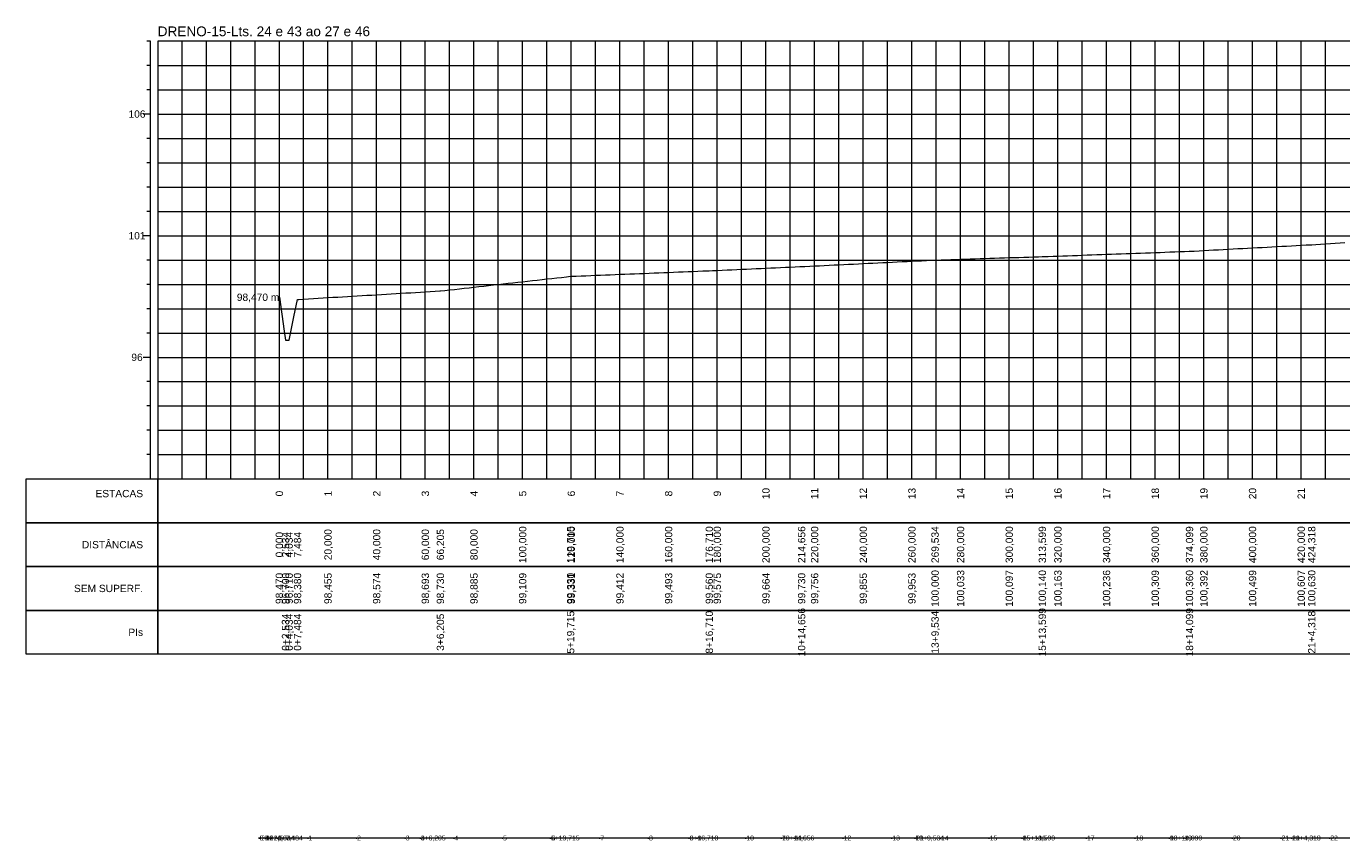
# Model space of a CAD drawing. Header units: inches. Extents: x 4635 to 6809, y 9995 to 10334.
# Tile 1 of 4: x 4635 to 5175, y 9998 to 10334. Entities that reach past the tile are written whole.
import ezdxf
from ezdxf.enums import TextEntityAlignment as Align

# ---------------------------------------------------------------- set-up
doc = ezdxf.new("R2010")
doc.units = ezdxf.units.IN
doc.header["$MEASUREMENT"] = 0
doc.header["$PDMODE"] = 34
doc.header["$PDSIZE"] = 0.2
doc.layers.get('0').update_dxf_attribs({"lineweight": 0})
doc.styles.add('$PF_GREIDE', font='arial.ttf')
doc.styles.add('$VIAS_TEXTOS_PERFIL0', font='arial.ttf')
doc.styles.get("Standard").update_dxf_attribs({"font": 'arial.ttf'})

# ---------------------------------------------------------------- blocks, each defined once
blk = doc.blocks.new('$VIAS_PERFLONG_PERFIL1')
at = {"color": 30}
for p, q in [((-3, 180), (-4.5, 180)), ((10, 0), (10, 180)), ((20, 0), (20, 180)), ((30, 0), (30, 180)), ((40, 0), (40, 180)), ((60, 0), (60, 180)), ((70, 0), (70, 180)), ((80, 0), (80, 180)), ((90, 0), (90, 180)), ((110, 0), (110, 180)), ((120, 0), (120, 180)), ((130, 0), (130, 180)), ((140, 0), (140, 180)), ((160, 0), (160, 180)), ((170, 0), (170, 180)), ((180, 0), (180, 180)), ((190, 0), (190, 180)), ((210, 0), (210, 180)), ((220, 0), (220, 180)), ((230, 0), (230, 180)), ((240, 0), (240, 180)), ((260, 0), (260, 180)), ((270, 0), (270, 180)), ((280, 0), (280, 180)), ((290, 0), (290, 180)), ((310, 0), (310, 180)), ((320, 0), (320, 180)), ((330, 0), (330, 180)), ((340, 0), (340, 180)), ((360, 0), (360, 180)), ((370, 0), (370, 180)), ((380, 0), (380, 180)), ((390, 0), (390, 180)), ((410, 0), (410, 180)), ((420, 0), (420, 180)), ((430, 0), (430, 180)), ((440, 0), (440, 180)), ((460, 0), (460, 180)), ((470, 0), (470, 180)), ((480, 0), (480, 180)), ((-3, 170), (-4.5, 170)), ((0, 170), (2120, 170)), ((-3, 160), (-4.5, 160)), ((0, 160), (2120, 160)), ((-3, 140), (-4.5, 140)), ((0, 140), (2120, 140)), ((-3, 130), (-4.5, 130)), ((0, 130), (2120, 130)), ((-3, 120), (-4.5, 120)), ((0, 120), (2120, 120)), ((-3, 110), (-4.5, 110)), ((0, 110), (2120, 110)), ((-3, 90), (-4.5, 90)), ((0, 90), (2120, 90)), ((-3, 80), (-4.5, 80)), ((0, 80), (2120, 80)), ((-3, 70), (-4.5, 70)), ((0, 70), (2120, 70)), ((-3, 60), (-4.5, 60)), ((0, 60), (2120, 60)), ((-3, 40), (-4.5, 40)), ((0, 40), (2120, 40)), ((-3, 30), (-4.5, 30)), ((0, 30), (2120, 30)), ((-3, 20), (-4.5, 20)), ((0, 20), (2120, 20)), ((-3, 10), (-4.5, 10)), ((0, 10), (2120, 10))]:
    blk.add_line(p, q, dxfattribs=at)
at = {"color": 36}
for p, q in [((-3, 0), (-3, 180)), ((50, 0), (50, 180)), ((100, 0), (100, 180)), ((150, 0), (150, 180)), ((200, 0), (200, 180)), ((250, 0), (250, 180)), ((300, 0), (300, 180)), ((350, 0), (350, 180)), ((400, 0), (400, 180)), ((450, 0), (450, 180)), ((-3, 150), (-6, 150)), ((0, 150), (2120, 150)), ((-3, 100), (-6, 100)), ((0, 100), (2120, 100)), ((-3, 50), (-6, 50)), ((0, 50), (2120, 50))]:
    blk.add_line(p, q, dxfattribs=at)
at = {"color": 36, "linetype": 'Continuous'}
for points in [[(0, 0), (2120, 0), (2120, 180), (0, 180)], [(-54, 0), (0, 0), (0, -18), (-54, -18)], [(0, 0), (2120, 0), (2120, -18), (0, -18)], [(-54, -18), (0, -18), (0, -36), (-54, -36)], [(0, -18), (2120, -18), (2120, -36), (0, -36)], [(-54, -36), (0, -36), (0, -54), (-54, -54)], [(0, -36), (2120, -36), (2120, -54), (0, -54)], [(-54, -54), (0, -54), (0, -72), (-54, -72)], [(0, -54), (2120, -54), (2120, -72), (0, -72)]]:
    blk.add_lwpolyline(points, close=True, dxfattribs=at)
at = {"color": 5, "linetype": 'Continuous'}
blk.add_lwpolyline([(50, 74.7), (52, 60.73), (52.53, 57), (54, 57.1), (54.03, 57.1), (56, 66.62), (57.48, 73.8), (58, 73.83), (60, 73.95), (62, 74.07), (64, 74.19), (66, 74.31), (68, 74.43), (70, 74.55), (72, 74.67), (74, 74.78), (76, 74.9), (78, 75.02), (80, 75.14), (82, 75.26), (84, 75.38), (86, 75.5), (88, 75.62), (90, 75.74), (92, 75.86), (94, 75.98), (96, 76.1), (98, 76.21), (100, 76.33), (102, 76.45), (104, 76.57), (106, 76.69), (108, 76.81), (110, 76.93), (112, 77.05), (114, 77.17), (116, 77.29), (116.2, 77.3), (118, 77.5), (120, 77.73), (122, 77.95), (124, 78.17), (126, 78.4), (128, 78.62), (130, 78.85), (132, 79.07), (134, 79.3), (136, 79.52), (138, 79.74), (140, 79.97), (142, 80.19), (144, 80.42), (146, 80.64), (148, 80.87), (150, 81.09), (152, 81.31), (154, 81.54), (156, 81.76), (158, 81.99), (160, 82.21), (162, 82.43), (164, 82.66), (166, 82.88), (168, 83.11), (169.71, 83.3), (170, 83.31), (172, 83.39), (174, 83.47), (176, 83.55), (178, 83.63), (180, 83.72), (182, 83.8), (184, 83.88), (186, 83.96), (188, 84.04), (190, 84.12), (192, 84.2), (194, 84.28), (196, 84.36), (198, 84.44), (200, 84.52), (202, 84.6), (204, 84.68), (206, 84.76), (208, 84.84), (210, 84.93), (212, 85.01), (214, 85.09), (216, 85.17), (218, 85.25), (220, 85.33), (222, 85.41), (224, 85.49), (226, 85.57), (226.71, 85.6), (228, 85.66), (230, 85.75), (232, 85.84), (234, 85.93), (236, 86.02), (238, 86.11), (240, 86.2), (242, 86.28), (244, 86.37), (246, 86.46), (248, 86.55), (250, 86.64), (252, 86.73), (254, 86.82), (256, 86.91), (258, 87), (260, 87.09), (262, 87.18), (264, 87.27), (264.66, 87.3), (266, 87.37), (268, 87.46), (270, 87.56), (272, 87.66), (274, 87.76), (276, 87.86), (278, 87.96), (280, 88.05), (282, 88.15), (284, 88.25), (286, 88.35), (288, 88.45), (290, 88.55), (292, 88.65), (294, 88.74), (296, 88.84), (298, 88.94), (300, 89.04), (302, 89.14), (304, 89.24), (306, 89.33), (308, 89.43), (310, 89.53), (312, 89.63), (314, 89.73), (316, 89.83), (318, 89.92), (319.53, 90), (320, 90.01), (322, 90.08), (324, 90.14), (326, 90.21), (328, 90.27), (330, 90.33), (332, 90.4), (334, 90.46), (336, 90.52), (338, 90.59), (340, 90.65), (342, 90.71), (344, 90.78), (346, 90.84), (348, 90.9), (350, 90.97), (352, 91.03), (354, 91.1), (356, 91.16), (358, 91.22), (360, 91.29), (362, 91.35), (363.6, 91.4), (364, 91.41), (366, 91.49), (368, 91.56), (370, 91.63), (372, 91.71), (374, 91.78), (376, 91.85), (378, 91.92), (380, 92), (382, 92.07), (384, 92.14), (386, 92.21), (388, 92.29), (390, 92.36), (392, 92.43), (394, 92.51), (396, 92.58), (398, 92.65), (400, 92.72), (402, 92.8), (404, 92.87), (406, 92.94), (408, 93.01), (410, 93.09), (412, 93.16), (414, 93.23), (416, 93.31), (418, 93.38), (420, 93.45), (422, 93.52), (424, 93.6), (424.1, 93.6), (426, 93.7), (428, 93.81), (430, 93.92), (432, 94.02), (434, 94.13), (436, 94.24), (438, 94.35), (440, 94.45), (442, 94.56), (444, 94.67), (446, 94.78), (448, 94.89), (450, 94.99), (452, 95.1), (454, 95.21), (456, 95.32), (458, 95.42), (460, 95.53), (462, 95.64), (464, 95.75), (466, 95.85), (468, 95.96), (470, 96.07), (472, 96.18), (474, 96.28), (474.32, 96.3), (476, 96.42), (478, 96.55), (480, 96.69), (482, 96.83), (484, 96.97), (486, 97.11), (488, 97.25)], dxfattribs=at)
at = {"color": 7, "linetype": 'Continuous', "style": '$VIAS_TEXTOS_PERFIL0'}
blk.add_text('DRENO-15-Lts. 24 e 43 ao 27 e 46', height=4, dxfattribs=at).set_placement((0, 182))
at = {"color": 36, "linetype": 'Continuous', "style": '$PF_GREIDE'}
for s, p in [('106', (-8.5, 150)), ('101', (-8.5, 100)), ('96', (-8.5, 50))]:
    blk.add_text(s, height=3, dxfattribs=at).set_placement(p, align=Align.MIDDLE_CENTER)
at = {"color": 7, "linetype": 'Continuous', "style": '$PF_GREIDE'}
for s, p in [('98,470 m', (50, 74.7)), ('ESTACAS', (-6, -6)), ('DISTÂNCIAS', (-6, -27)), ('SEM SUPERF.', (-6, -45)), ('PIs', (-6, -63))]:
    blk.add_text(s, height=3, dxfattribs=at).set_placement(p, align=Align.MIDDLE_RIGHT)
for s, p in [('0', (50, -6)), ('1', (70, -6)), ('2', (90, -6)), ('3', (110, -6)), ('4', (130, -6)), ('5', (150, -6)), ('6', (170, -6)), ('7', (190, -6)), ('8', (210, -6)), ('9', (230, -6)), ('10', (250, -6)), ('11', (270, -6)), ('12', (290, -6)), ('13', (310, -6)), ('14', (330, -6)), ('15', (350, -6)), ('16', (370, -6)), ('17', (390, -6)), ('18', (410, -6)), ('19', (430, -6)), ('20', (450, -6)), ('21', (470, -6)), ('20,000', (70, -27)), ('40,000', (90, -27)), ('60,000', (110, -27)), ('66,205', (116.2, -27)), ('80,000', (130, -27)), ('100,000', (150, -27)), ('119,715', (169.71, -27)), ('120,000', (170, -27)), ('140,000', (190, -27)), ('160,000', (210, -27)), ('176,710', (226.71, -27)), ('180,000', (230, -27)), ('200,000', (250, -27)), ('214,656', (264.66, -27)), ('220,000', (270, -27)), ('240,000', (290, -27)), ('260,000', (310, -27)), ('269,534', (319.53, -27)), ('280,000', (330, -27)), ('300,000', (350, -27)), ('313,599', (363.6, -27)), ('320,000', (370, -27)), ('340,000', (390, -27)), ('360,000', (410, -27)), ('374,099', (424.1, -27)), ('380,000', (430, -27)), ('400,000', (450, -27)), ('420,000', (470, -27)), ('424,318', (474.32, -27)), ('0,000', (50, -27)), ('2,534', (52.53, -27)), ('4,034', (54.03, -27)), ('7,484', (57.48, -27)), ('100,000', (319.53, -45)), ('100,097', (350, -45)), ('100,140', (363.6, -45)), ('100,236', (390, -45)), ('100,309', (410, -45)), ('100,360', (424.1, -45)), ('100,392', (430, -45)), ('100,499', (450, -45)), ('100,607', (470, -45)), ('100,630', (474.32, -45)), ('98,470', (50, -45)), ('96,700', (52.53, -45)), ('96,710', (54.03, -45)), ('98,380', (57.48, -45)), ('98,455', (70, -45)), ('98,574', (90, -45)), ('98,693', (110, -45)), ('98,730', (116.2, -45)), ('98,885', (130, -45)), ('99,109', (150, -45)), ('99,330', (169.71, -45)), ('99,331', (170, -45)), ('99,412', (190, -45)), ('99,493', (210, -45)), ('99,560', (226.71, -45)), ('99,575', (230, -45)), ('99,664', (250, -45)), ('99,730', (264.66, -45)), ('99,756', (270, -45)), ('99,855', (290, -45)), ('99,953', (310, -45)), ('100,033', (330, -45)), ('100,163', (370, -45)), ('10+14,656', (264.66, -63)), ('15+13,599', (363.6, -63)), ('18+14,099', (424.1, -63)), ('0+2,534', (52.53, -63)), ('0+4,034', (54.03, -63)), ('0+7,484', (57.48, -63)), ('3+6,205', (116.2, -63)), ('5+19,715', (169.71, -63)), ('8+16,710', (226.71, -63)), ('13+9,534', (319.53, -63)), ('21+4,318', (474.32, -63))]:
    blk.add_text(s, height=3, rotation=90, dxfattribs=at).set_placement(p, align=Align.MIDDLE_CENTER)

msp = doc.modelspace()

# ---------------------------------------------------------------- linework, layer by layer
at = {"lineweight": 0}
msp.add_lwpolyline([(5748.91, 10000), (5689.6, 10000), (5637.03, 10000), (5599.71, 9999.71), (5532.33, 10000), (5484.37, 10000), (5443.82, 10000), (5394.6, 10000), (5344.34, 10000), (5294.39, 10000), (5259.53, 10000), (5224.23, 10000), (5154.78, 10000), (5104.56, 10000), (5044.06, 10000), (5000, 10000), (4945.12, 10000), (4907.18, 10000), (4850.18, 10000), (4796.67, 10000), (4737.95, 10000), (4734.5, 10000), (4733, 10000), (4730.47, 10000)], dxfattribs=at)
for p in [(4730.47, 10000), (4730.47, 10000), (4733, 10000), (4733, 10000), (4734.5, 10000), (4734.5, 10000), (4737.95, 10000), (4737.95, 10000), (4750.47, 10000), (4770.47, 10000), (4790.47, 10000), (4796.67, 10000), (4796.67, 10000), (4810.47, 10000), (4830.47, 10000), (4850.18, 10000), (4850.18, 10000), (4850.47, 10000), (4870.47, 10000), (4890.47, 10000), (4907.18, 10000), (4907.18, 10000), (4910.47, 10000), (4930.47, 10000), (4945.12, 10000), (4945.12, 10000), (4950.47, 10000), (4970.47, 10000), (4990.47, 10000), (5000, 10000), (5000, 10000), (5010.47, 10000), (5030.47, 10000), (5044.06, 10000), (5044.06, 10000), (5050.47, 10000), (5070.47, 10000), (5090.47, 10000), (5104.56, 10000), (5104.56, 10000), (5110.47, 10000), (5130.47, 10000), (5150.47, 10000), (5154.78, 10000), (5154.78, 10000), (5170.47, 10000)]:
    msp.add_point(p, dxfattribs=at)

# ---------------------------------------------------------------- block references
msp.add_blockref('$VIAS_PERFLONG_PERFIL1', (4688.75, 10147.58))

# ---------------------------------------------------------------- texts
for s, p in [('0', (4730.71, 10000)), ('E0', (4730.71, 10000)), ('0+2,534', (4733.24, 10000)), ('1', (4733.24, 10000)), ('2', (4734.74, 10000)), ('0+4,034', (4734.74, 10000)), ('3', (4738.19, 10000)), ('0+7,484', (4738.19, 10000)), ('1', (4750.71, 10000)), ('2', (4770.71, 10000)), ('3', (4790.71, 10000)), ('4', (4796.91, 10000)), ('3+6,205', (4796.91, 10000)), ('4', (4810.71, 10000)), ('5', (4830.71, 10000)), ('5+19,715', (4850.42, 10000)), ('5', (4850.42, 10000)), ('6', (4850.71, 10000)), ('7', (4870.71, 10000)), ('8', (4890.71, 10000)), ('8+16,710', (4907.42, 10000)), ('6', (4907.42, 10000)), ('9', (4910.71, 10000)), ('10', (4930.71, 10000)), ('7', (4945.36, 10000)), ('10+14,656', (4945.36, 10000)), ('11', (4950.71, 10000)), ('12', (4970.71, 10000)), ('13', (4990.71, 10000)), ('13+9,534', (5000.24, 10000)), ('P1', (5000.24, 10000)), ('14', (5010.71, 10000)), ('15', (5030.71, 10000)), ('8', (5044.3, 10000)), ('15+13,599', (5044.3, 10000)), ('16', (5050.71, 10000)), ('17', (5070.71, 10000)), ('18', (5090.71, 10000)), ('9', (5104.8, 10000)), ('18+14,099', (5104.8, 10000)), ('19', (5110.71, 10000)), ('20', (5130.71, 10000)), ('21', (5150.71, 10000)), ('21+4,318', (5155.02, 10000)), ('10', (5155.02, 10000)), ('22', (5170.71, 10000))]:
    msp.add_text(s, height=2, dxfattribs=at).set_placement(p, align=Align.MIDDLE_LEFT)

doc.saveas('drawing.dxf')
